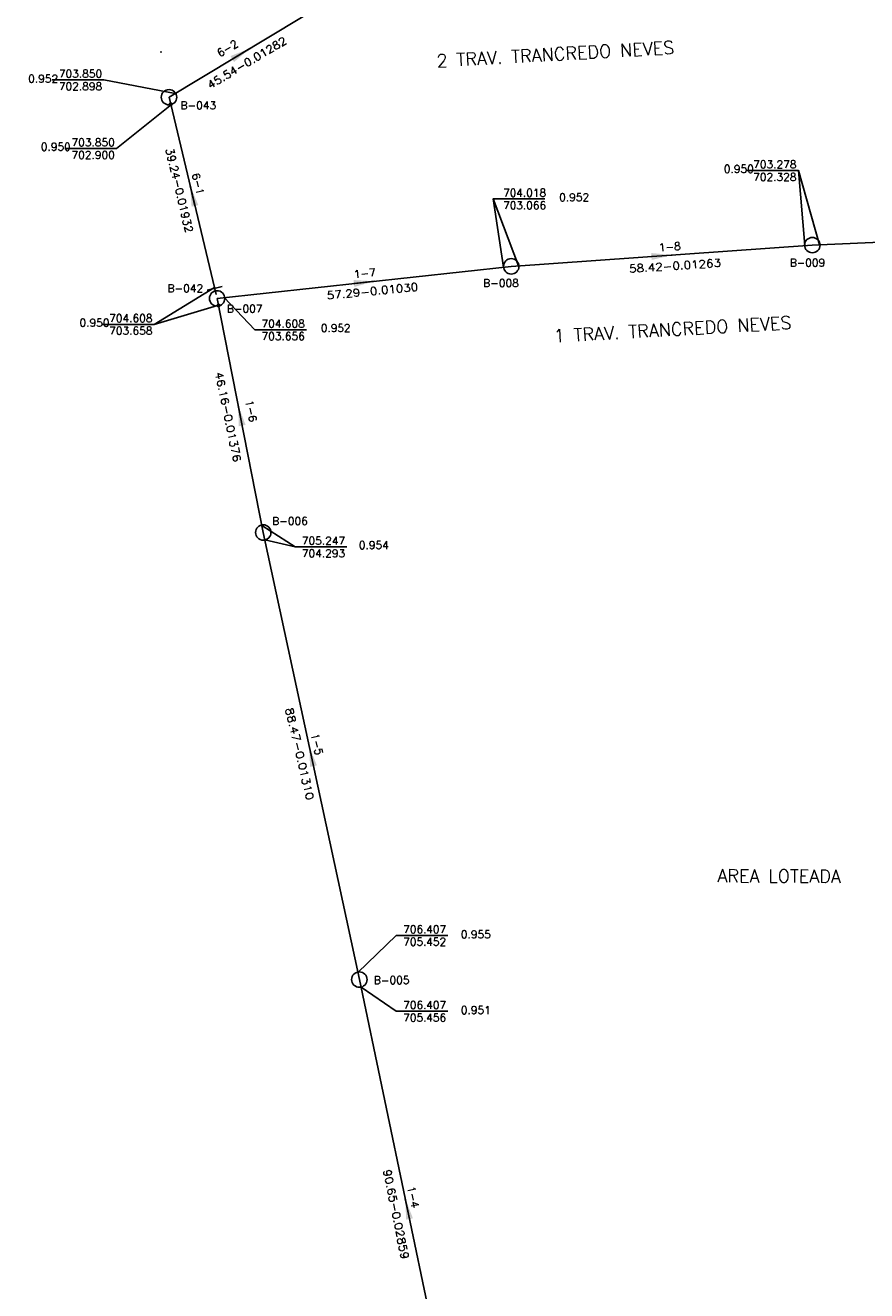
# Model space of a CAD drawing. Extents: x 197221 to 199539, y 8705820 to 8707465.
# Tile 2 of 33: x 197474 to 197637, y 8706048 to 8706293. Entities that reach past the tile are written whole.
import ezdxf
from ezdxf.enums import TextEntityAlignment as Align

# ---------------------------------------------------------------- set-up
doc = ezdxf.new("R2010")
doc.units = 0
doc.header["$LTSCALE"] = 5
doc.header["$MEASUREMENT"] = 0
doc.header["$PDSIZE"] = 0.3
doc.layers.get('0').update_dxf_attribs({"linetype": 'CONTINUOUS'})
for name, color, linetype in [('ESTACAO', 5, 'CONTINUOUS'), ('LIDER', 21, 'CONTINUOUS'), ('NUMEROTRECHO', 24, 'CONTINUOUS'), ('NUMPV', 24, 'CONTINUOUS'), ('PL', 23, 'CONTINUOUS'), ('PV', 23, 'CONTINUOUS'), ('REDE', 20, 'CONTINUOUS'), ('SETA', 21, 'CONTINUOUS'), ('TEXTOPVS', 24, 'CONTINUOUS'), ('TEXTOTRECHO', 24, 'CONTINUOUS'), ('TXT_NRUA', 3, 'CONTINUOUS')]:
    doc.layers.add(name, color=color, linetype=linetype)
doc.layers.get('0').freeze()
doc.styles.add('GEOSIS', font='ROMANS.SHX')
doc.styles.add('ROMANS', font='romans.shx', dxfattribs={"width": 0.85})
doc.styles.get("Standard").update_dxf_attribs({"font": 'romans.shx'})

# ---------------------------------------------------------------- blocks, each defined once
blk = doc.blocks.new('SETA')
blk.add_line((2, 0), (-2, 0))
blk.add_solid([(-2, -0.67), (-2, 0.67), (2, 0)])
blk = doc.blocks.new('PV')
blk.add_circle((0, 0), 1.49)
blk = doc.blocks.new('NODG')
at = {"const_width": 1}
blk.add_lwpolyline([(-0.5, 0, 1), (0.5, 0, 1)], format="xyb", close=True, dxfattribs=at)
blk = doc.blocks.new('PL')
at = {"layer": 'PL'}
blk.add_line((2.01, 1.49), (2.01, -1.49), dxfattribs=at)
blk.add_circle((0, 0), 1.49, dxfattribs=at)

msp = doc.modelspace()

# ---------------------------------------------------------------- linework, layer by layer
at = {"layer": 'ESTACAO'}
msp.add_point((197500.63, 8706287.92, 703.05), dxfattribs=at)
at = {"layer": 'LIDER'}
for p, q in [((197624.02, 8706264.98, 703.06), (197625.22, 8706250.47)), ((197564.9, 8706259.49, 704.02), (197566.91, 8706246.29)), ((197499.25, 8706235.23, 704.61), (197511.53, 8706238.88, 705.25)), ((197526.56, 8706192.17, 705.25), (197520.67, 8706193.58))]:
    msp.add_line(p, q, dxfattribs=at)
for points, elevation in [([(197503.35, 8706279.9), (197489.52, 8706282.52), (197479.52, 8706282.52)], 703.85), ([(197502.66, 8706277.75), (197491.97, 8706269.24), (197481.97, 8706269.24)], 703.85), ([(197628.09, 8706250.62), (197624.02, 8706264.98), (197614.02, 8706264.98)], 703.06), ([(197569.81, 8706246.56), (197564.9, 8706259.49), (197574.9, 8706259.49)], 704.02), ([(197510.95, 8706242.37), (197499.25, 8706235.23), (197489.25, 8706235.23)], 704.61), ([(197512.85, 8706240.41), (197518.74, 8706234.18), (197528.74, 8706234.18)], 704.61), ([(197520.13, 8706196.34), (197526.56, 8706192.17), (197536.56, 8706192.17)], 705.25), ([(197538.71, 8706109.84), (197546.13, 8706117.01), (197556.13, 8706117.01)], 710.05), ([(197539.33, 8706107.02), (197546.13, 8706102.35), (197556.13, 8706102.35)], 710.05)]:
    msp.add_lwpolyline(points, dxfattribs=dict(at, elevation=elevation))
at = {"layer": 'REDE'}
for p, q in [((197502.15, 8706279.18, 703.85), (197541.15, 8706302.69, 703.27)), ((197511.27, 8706241.01, 704.61), (197502.15, 8706279.18, 703.85)), ((197626.69, 8706250.57, 703.28), (197676.1, 8706252.66, 700.75)), ((197568.41, 8706246.46, 704.02), (197626.69, 8706250.57, 703.28)), ((197511.46, 8706240.26, 704.61), (197568.41, 8706246.46, 704.02)), ((197520.4, 8706194.97, 705.25), (197511.46, 8706240.26, 704.61)), ((197539, 8706108.47, 706.41), (197520.4, 8706194.97, 705.25)), ((197557.61, 8706019.76, 709), (197539, 8706108.47, 706.41))]:
    msp.add_line(p, q, dxfattribs=at)

# ---------------------------------------------------------------- block references
at = {"layer": 'LIDER', "xscale": 0.4, "yscale": 0.4, "zscale": 0.4}
for p in [(197502.47, 8706277.82, 704.61), (197511.73, 8706238.88, 705.25)]:
    msp.add_blockref('NODG', p, dxfattribs=at)
at = {"layer": 'PL', "rotation": 103.4454880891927}
msp.add_blockref('PL', (197511.46, 8706240.26, 704.61), dxfattribs=at)
at = {"layer": 'PV'}
for p, rotation in [((197502.15, 8706279.18, 703.85), 68.57602458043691), ((197626.69, 8706250.57), 63.35980753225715), ((197568.41, 8706246.46), 68.5760245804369), ((197520.4, 8706194.97), 23.86094481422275), ((197539, 8706108.47), 32.10958231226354)]:
    msp.add_blockref('PV', p, dxfattribs=dict(at, rotation=rotation))
at = {"layer": 'SETA'}
for p, rotation in [((197516.11, 8706287.6), 31.08438969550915), ((197506.71, 8706260.1), 103.4597692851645), ((197597.55, 8706248.51), 4.027215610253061), ((197539.94, 8706243.36), 6.220480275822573), ((197515.93, 8706217.61), 101.1742359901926), ((197529.7, 8706151.72), 102.1521614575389), ((197548.3, 8706064.12), 101.859850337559)]:
    msp.add_blockref('SETA', p, dxfattribs=dict(at, rotation=rotation))

# ---------------------------------------------------------------- texts
at = {"layer": 'NUMEROTRECHO', "style": 'ROMANS'}
for s, rotation, p in [('6-2', 31.08, (197513.86, 8706288.01)), ('6-1', 283.4457, (197507.02, 8706262.23)), ('1-8', 4.0267, (197599.14, 8706249.51)), ('1-7', 6.2196, (197540.13, 8706244.37)), ('1-6', 281.1605, (197517.31, 8706218.33)), ('1-5', 282.1382, (197530.06, 8706153.85)), ('1-4', 281.846, (197548.68, 8706066.24))]:
    msp.add_text(s, height=1.5, rotation=rotation, dxfattribs=at).set_placement(p, align=Align.CENTER)
at = {"layer": 'NUMPV', "style": 'ROMANS'}
for s, p in [('B-043', (197507.83, 8706276.87)), ('B-009', (197625.75, 8706246.41)), ('B-008', (197566.41, 8706242.48)), ('B-042', (197505.33, 8706241.46)), ('B-007', (197516.79, 8706237.51)), ('B-006', (197525.56, 8706196.44)), ('B-005', (197545.27, 8706107.61))]:
    msp.add_text(s, height=1.5, dxfattribs=at).set_placement(p, align=Align.CENTER)
at = {"layer": 'TEXTOPVS', "style": 'ROMANS'}
for s, p in [('   0.952', (197476.1, 8706281.55)), (' 703.850', (197484.52, 8706282.52)), (' 702.898', (197484.52, 8706280.09)), (' 703.850', (197486.97, 8706269.24)), ('   0.950', (197478.54, 8706268.39)), (' 702.900', (197486.97, 8706266.82)), ('   0.950', (197610.78, 8706264.12)), (' 703.278', (197618.9, 8706264.98)), (' 702.328', (197618.9, 8706262.55)), (' 704.018', (197570.48, 8706259.49)), (' 703.066', (197570.48, 8706257.06)), ('   0.952', (197578.9, 8706258.63)), ('   0.950', (197486.03, 8706234.37)), (' 704.608', (197494.25, 8706235.23)), (' 703.658', (197494.25, 8706232.8)), (' 704.608', (197523.74, 8706234.18)), ('   0.952', (197532.74, 8706233.32)), (' 703.656', (197523.74, 8706231.75)), (' 705.247', (197531.56, 8706192.17)), ('   0.954', (197540.13, 8706191.32)), (' 704.293', (197531.56, 8706189.74)), (' 706.407', (197551.13, 8706117.01)), (' 705.452', (197551.13, 8706114.58)), ('   0.955', (197559.88, 8706116.03)), (' 706.407', (197551.13, 8706102.35)), (' 705.456', (197551.13, 8706099.92)), ('   0.951', (197559.88, 8706101.36))]:
    msp.add_text(s, height=1.5, dxfattribs=at).set_placement(p, align=Align.BOTTOM_CENTER)
at = {"layer": 'TEXTOTRECHO'}
for s, rotation, width, p, p2 in [('45.54-0.01282   ', 30.927, 0.944772, (197510.13, 8706280.73), (197528.02, 8706291.45)), ('39.24-0.01932   ', 283.447, 0.906163, (197501.47, 8706269.12), (197506.12, 8706249.67)), ('58.42-0.01263   ', 3.7844, 0.964464, (197591.27, 8706245.23), (197612.51, 8706246.64)), ('57.29-0.01030   ', 5.5143, 0.960416, (197532.78, 8706240.07), (197553.88, 8706242.11)), ('46.16-0.01376   ', 281.7255, 0.960293, (197511.05, 8706225.86), (197515.36, 8706205.11)), ('88.47-0.01310   ', 283.0154, 0.988846, (197524.66, 8706160.87), (197529.58, 8706139.6)), ('90.65-0.02859   ', 281.5927, 0.958024, (197543.6, 8706071.57), (197547.85, 8706050.86))]:
    msp.add_text(s, height=1.5, rotation=rotation, dxfattribs=dict(at, width=width)).set_placement(p, p2, align=Align.FIT)
at = {"layer": 'TXT_NRUA', "style": 'GEOSIS'}
for s, rotation, p in [('2 TRAV. TRANCREDO NEVES', 3.2829, (197554.06, 8706284.21)), ('1 TRAV. TRANCREDO NEVES', 3.2829, (197576.74, 8706230.97)), ('AREA LOTEADA', 359.749, (197608.31, 8706126.56)), ('AREA LOTEADA', 359.749, (197608.31, 8706126.56))]:
    msp.add_text(s, height=2.5, rotation=rotation, dxfattribs=at).set_placement(p, align=Align.BOTTOM_LEFT)

doc.saveas('drawing.dxf')
